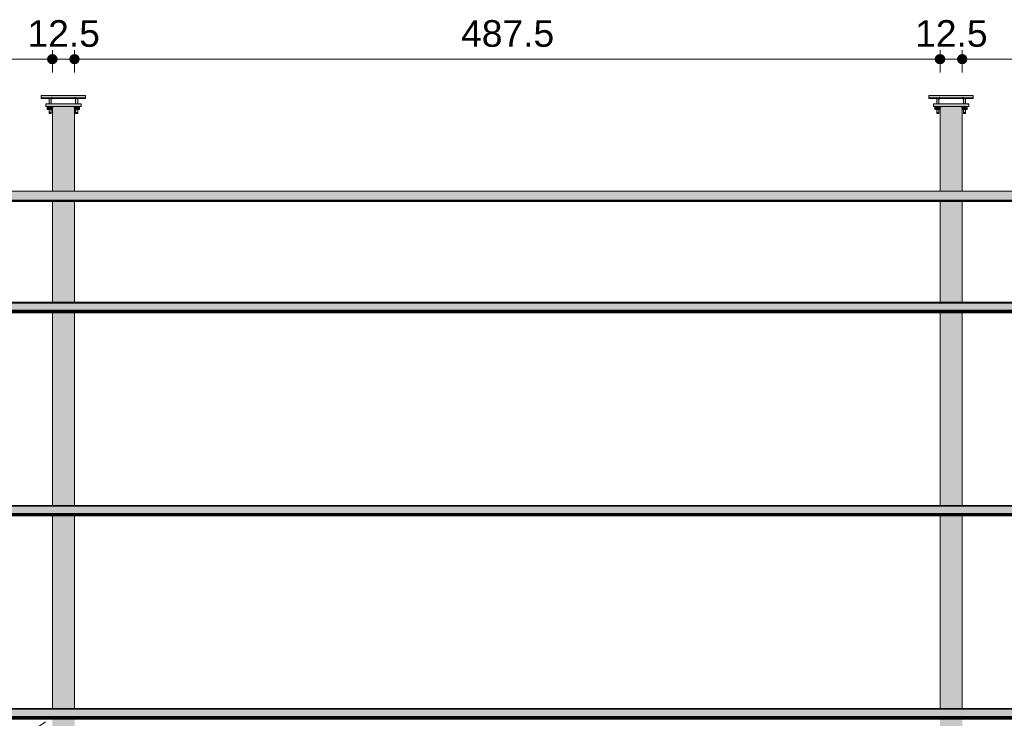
# Model space of a CAD drawing. Header units: metres. Extents: x 10.9 to 53.4, y -75.7 to 7.5.
# Tile 7 of 14: x 23 to 28.5, y -58 to -54. Entities that reach past the tile are written whole.
import ezdxf

# ---------------------------------------------------------------- set-up
doc = ezdxf.new("R2010")
doc.units = ezdxf.units.M
doc.linetypes.add('Projeção', pattern=[0.003969, 0.002381, -0.001587])
for name, color, linetype, lineweight in [('A-ANNO-DIMS', 7, 'Continuous', 9), ('A-ANNO-DIMS-50', 7, 'Continuous', 9), ('A-FLOR-OVHD', 7, 'Projeção', 18), ('A-GENM', 7, 'Continuous', 18), ('A-GLAZ-CWMG', 7, 'Continuous', 18), ('S-BEAM', 7, 'Continuous', 18)]:
    doc.layers.add(name, color=color, linetype=linetype, lineweight=lineweight)
doc.styles.add('Arial', font='arial.ttf', dxfattribs={"height": 0.15})
doc.dimstyles.new('Linear_-_3_mm_em_CM', dxfattribs={"dimscale": 0.3048, "dimtxt": 0.153039, "dimasz": 0.656168, "dimexe": 0.164042, "dimexo": 0.0625, "dimgap": 0.082021, "dimtad": 1, "dimdec": 1, "dimlfac": 100, "dimrnd": 0.1, "dimdsep": 46, "dimtxsty": 'Arial', "dimblk1": 'DOTSMALL', "dimblk2": 'DOTSMALL', "dimsah": 1, "dimcen": 0.09, "dimdle": 0.164042, "dimazin": 0, "dimtfac": 1, "dimtdec": 4, "dimtix": 1, "dimtmove": 0, "dimatfit": 3, "dimfxl": 0.246063, "dimfxlon": 1, "dimtvp": 1, "dimtolj": 1, "dimtzin": 0, "dimarcsym": 2})

# ---------------------------------------------------------------- blocks, each defined once
blk = doc.blocks.new('09-base-com-chumbadores-060523 - 09-base-com-chumbadores-060523-2683229-TRAVAMENTO DAS TRELIÇAS')
at = {"layer": 'A-GENM', "true_color": 0x7f7f7f}
blk.add_hatch(color=8, dxfattribs=at).paths.add_polyline_path([(28.1082, -54.5129), (28.3082, -54.5129), (28.3082, -54.4969), (28.1082, -54.4969)])
at = {"layer": 'A-GENM'}
for p, q in [((28.1082, -54.4969), (28.3082, -54.4969)), ((28.1082, -54.4969), (28.1082, -54.5129)), ((28.3082, -54.5129), (28.1082, -54.5129)), ((28.3082, -54.5129), (28.3082, -54.4969))]:
    blk.add_line(p, q, dxfattribs=at)
blk = doc.blocks.new('Chumbador - Chumbador-2682873-TRAVAMENTO DAS TRELIÇAS')
at = {"layer": 'A-GENM', "true_color": 0x7f7f7f}
h = blk.add_hatch(color=8, dxfattribs=at)
h.paths.add_polyline_path([(28.1451, -54.4674), (28.2707, -54.4672), (28.2707, -54.4634), (28.1457, -54.4634), (28.1455, -54.4673)])
h.paths.add_polyline_path([(28.097, -54.4674), (28.1273, -54.4672), (28.1278, -54.4643), (28.1281, -54.4634), (28.0832, -54.4634), (28.0832, -54.4674)])
for points in [[(28.277, -54.4731), (28.2765, -54.4678), (28.2752, -54.4648), (28.2707, -54.4634), (28.2707, -54.4672), (28.2755, -54.4689), (28.2757, -54.4696)], [(28.277, -54.5511), (28.2832, -54.5511), (28.2831, -54.5471), (28.277, -54.5471)], [(28.2832, -54.5511), (28.2895, -54.5511), (28.2892, -54.5471), (28.2832, -54.5471)]]:
    blk.add_hatch(color=8, dxfattribs=at).paths.add_polyline_path(points)
at = {"layer": 'A-GENM'}
for p, q in [((28.0832, -54.4634), (28.0832, -54.4674)), ((28.0832, -54.4674), (28.1272, -54.4674)), ((28.14, -54.4674), (28.2707, -54.4674)), ((28.277, -54.5471), (28.277, -54.5511)), ((28.277, -54.5511), (28.2832, -54.5511)), ((28.2832, -54.5511), (28.2895, -54.5511)), ((28.2895, -54.5511), (28.2895, -54.5471))]:
    blk.add_line(p, q, dxfattribs=at)
at = {"layer": 'A-GENM', "flags": 128}
blk.add_lwpolyline([(28.2707, -54.4674), (28.276, -54.4703), (28.277, -54.4736)], dxfattribs=at)
blk = doc.blocks.new('Chumbador - Chumbador-2682874-TRAVAMENTO DAS TRELIÇAS')
at = {"layer": 'A-GENM', "true_color": 0x7f7f7f}
for points in [[(28.1395, -54.4731), (28.1409, -54.4689), (28.1457, -54.4672), (28.1457, -54.4634), (28.1441, -54.4637), (28.1409, -54.4649), (28.1395, -54.4704), (28.1395, -54.4719)], [(28.1288, -54.5511), (28.1332, -54.5511), (28.1331, -54.5471), (28.127, -54.5471), (28.1272, -54.5511), (28.1278, -54.5511)], [(28.1376, -54.5511), (28.1395, -54.5511), (28.1392, -54.5471), (28.1332, -54.5471), (28.1332, -54.5511), (28.1363, -54.5511)]]:
    blk.add_hatch(color=8, dxfattribs=at).paths.add_polyline_path(points)
h = blk.add_hatch(color=8, dxfattribs=at)
h.paths.add_polyline_path([(28.2713, -54.4674), (28.2707, -54.4668), (28.2707, -54.4634), (28.1457, -54.4634), (28.1457, -54.4674), (28.2707, -54.4674)])
h.paths.add_polyline_path([(28.2892, -54.4674), (28.3332, -54.4672), (28.3332, -54.4634), (28.2883, -54.4634), (28.2891, -54.4672)])
at = {"layer": 'A-GENM'}
for p, q in [((28.1457, -54.4674), (28.2764, -54.4674)), ((28.2892, -54.4674), (28.3332, -54.4674)), ((28.3332, -54.4674), (28.3332, -54.4634)), ((28.127, -54.5471), (28.127, -54.5511)), ((28.127, -54.5511), (28.1332, -54.5511)), ((28.1332, -54.5511), (28.1395, -54.5511)), ((28.1395, -54.5511), (28.1395, -54.5471))]:
    blk.add_line(p, q, dxfattribs=at)
at = {"layer": 'A-GENM', "flags": 128}
blk.add_lwpolyline([(28.1395, -54.4736), (28.1423, -54.4684), (28.1457, -54.4674)], dxfattribs=at)
blk = doc.blocks.new('Porca - Porca-2340320-TRAVAMENTO DAS TRELIÇAS')
at = {"layer": 'A-GENM', "true_color": 0x7f7f7f}
for points in [[(28.2707, -54.5289), (28.2832, -54.5289), (28.2832, -54.5129), (28.2672, -54.5129), (28.2677, -54.5156), (28.2679, -54.5157), (28.2707, -54.5225), (28.2707, -54.527)], [(28.2992, -54.5289), (28.2992, -54.5129), (28.2832, -54.5129), (28.2832, -54.5289)]]:
    blk.add_hatch(color=8, dxfattribs=at).paths.add_polyline_path(points)
at = {"layer": 'A-GENM'}
for p, q in [((28.2672, -54.5129), (28.2672, -54.5154)), ((28.2832, -54.5289), (28.2832, -54.5129)), ((28.2992, -54.5129), (28.2992, -54.5289)), ((28.2832, -54.5289), (28.2707, -54.5289)), ((28.2992, -54.5289), (28.2832, -54.5289))]:
    blk.add_line(p, q, dxfattribs=at)
blk = doc.blocks.new('Porca - Porca-V1-TRAVAMENTO DAS TRELIÇAS')
at = {"layer": 'A-GENM', "true_color": 0x7f7f7f}
for points in [[(28.1332, -54.5289), (28.1332, -54.5129), (28.1172, -54.5129), (28.1172, -54.5289)], [(28.1457, -54.5289), (28.1459, -54.5221), (28.1492, -54.5129), (28.1332, -54.5129), (28.1332, -54.5289), (28.1421, -54.5289)]]:
    blk.add_hatch(color=8, dxfattribs=at).paths.add_polyline_path(points)
at = {"layer": 'A-GENM'}
for p, q in [((28.1172, -54.5129), (28.1172, -54.5289)), ((28.1332, -54.5289), (28.1332, -54.5129)), ((28.1492, -54.5129), (28.1492, -54.5154)), ((28.1332, -54.5289), (28.1172, -54.5289)), ((28.1457, -54.5289), (28.1332, -54.5289))]:
    blk.add_line(p, q, dxfattribs=at)
blk = doc.blocks.new('Chumbador - Chumbador-V2-TRAVAMENTO DAS TRELIÇAS')
at = {"layer": 'A-GENM', "true_color": 0x7f7f7f}
for points in [[(28.097, -54.4571), (28.2707, -54.4571), (28.2707, -54.4509), (28.0832, -54.4511), (28.0832, -54.4571)], [(28.2778, -54.4696), (28.2832, -54.4696), (28.2795, -54.4608), (28.2707, -54.4571), (28.2707, -54.4632), (28.2755, -54.4649), (28.2777, -54.4696)], [(28.2886, -54.4696), (28.2892, -54.4696), (28.2884, -54.4638), (28.2878, -54.4633), (28.2864, -54.4632), (28.2837, -54.4616), (28.2825, -54.4608), (28.2795, -54.4599), (28.2757, -54.4592), (28.2795, -54.4608), (28.2832, -54.4696), (28.2881, -54.4696)]]:
    blk.add_hatch(color=8, dxfattribs=at).paths.add_polyline_path(points)
h = blk.add_hatch(color=8, dxfattribs=at)
h.paths.add_polyline_path([(28.1451, -54.4634), (28.2707, -54.4632), (28.2707, -54.4571), (28.1457, -54.4577), (28.1455, -54.4633)])
h.paths.add_polyline_path([(28.097, -54.4634), (28.13, -54.4632), (28.1327, -54.4616), (28.1339, -54.4608), (28.1369, -54.4599), (28.1457, -54.4571), (28.0832, -54.4571), (28.0832, -54.4634)])
h = blk.add_hatch(color=8, dxfattribs=at)
h.paths.add_polyline_path([(28.2832, -54.5471), (28.2828, -54.5289), (28.277, -54.5289), (28.2772, -54.5471), (28.2816, -54.5471)])
h.paths.add_polyline_path([(28.2784, -54.4969), (28.2832, -54.4969), (28.2832, -54.4696), (28.277, -54.4696), (28.2774, -54.4969), (28.2778, -54.4969)])
h = blk.add_hatch(color=8, dxfattribs=at)
h.paths.add_polyline_path([(28.2886, -54.5471), (28.2895, -54.5471), (28.2892, -54.5289), (28.2832, -54.5289), (28.2832, -54.5471), (28.2876, -54.5471)])
h.paths.add_polyline_path([(28.289, -54.4969), (28.2895, -54.4969), (28.2892, -54.4696), (28.2832, -54.4696), (28.2832, -54.4969), (28.2886, -54.4969)])
at = {"layer": 'A-GENM'}
for p, q in [((28.2707, -54.4509), (28.0832, -54.4509)), ((28.0832, -54.4509), (28.0832, -54.4571)), ((28.0832, -54.4571), (28.0832, -54.4634)), ((28.0832, -54.4634), (28.2707, -54.4634)), ((28.277, -54.4696), (28.277, -54.4969)), ((28.2895, -54.4696), (28.2869, -54.4622)), ((28.2895, -54.4969), (28.2895, -54.4696)), ((28.277, -54.5289), (28.277, -54.5471)), ((28.277, -54.5471), (28.2832, -54.5471)), ((28.2832, -54.5471), (28.2895, -54.5471)), ((28.2895, -54.5471), (28.2895, -54.5289))]:
    blk.add_line(p, q, dxfattribs=at)
at = {"layer": 'A-GENM', "flags": 128}
for points in [[(28.2762, -54.4521), (28.2752, -54.4514), (28.2707, -54.4509)], [(28.2707, -54.4634), (28.276, -54.4663), (28.277, -54.4696)]]:
    blk.add_lwpolyline(points, dxfattribs=at)
blk = doc.blocks.new('Chumbador - Chumbador-V3-TRAVAMENTO DAS TRELIÇAS')
at = {"layer": 'A-GENM', "true_color": 0x7f7f7f}
for points in [[(28.1318, -54.4696), (28.1332, -54.4696), (28.1375, -54.4606), (28.1404, -54.459), (28.1327, -54.4616), (28.13, -54.4632), (28.128, -54.4638), (28.1273, -54.4661), (28.1272, -54.4696), (28.1316, -54.4696)], [(28.1363, -54.4696), (28.1392, -54.4696), (28.1409, -54.4649), (28.1457, -54.4632), (28.1457, -54.4571), (28.1369, -54.4608), (28.1332, -54.4696), (28.1348, -54.4696)], [(28.2325, -54.4571), (28.3332, -54.4571), (28.3332, -54.4509), (28.1457, -54.4511), (28.1457, -54.4571), (28.1873, -54.4571)]]:
    blk.add_hatch(color=8, dxfattribs=at).paths.add_polyline_path(points)
h = blk.add_hatch(color=8, dxfattribs=at)
h.paths.add_polyline_path([(28.1457, -54.4634), (28.2707, -54.4632), (28.2707, -54.4571), (28.1457, -54.4571), (28.1457, -54.4632)])
h.paths.add_polyline_path([(28.2926, -54.4634), (28.3332, -54.4632), (28.3332, -54.4571), (28.2725, -54.4577), (28.2837, -54.4616), (28.2864, -54.4632), (28.2884, -54.4634)])
h = blk.add_hatch(color=8, dxfattribs=at)
h.paths.add_polyline_path([(28.1278, -54.5471), (28.1332, -54.5471), (28.1328, -54.5289), (28.127, -54.5289), (28.1272, -54.5471)])
h.paths.add_polyline_path([(28.127, -54.4969), (28.1332, -54.4969), (28.1332, -54.4696), (28.127, -54.4696), (28.127, -54.4937)])
h = blk.add_hatch(color=8, dxfattribs=at)
h.paths.add_polyline_path([(28.1392, -54.5471), (28.1395, -54.5471), (28.1392, -54.5289), (28.1332, -54.5289), (28.1332, -54.5471), (28.1386, -54.5471)])
h.paths.add_polyline_path([(28.1392, -54.4969), (28.1395, -54.4969), (28.1392, -54.4696), (28.1332, -54.4696), (28.1332, -54.4969), (28.139, -54.4969)])
at = {"layer": 'A-GENM'}
for p, q in [((28.1457, -54.4509), (28.1421, -54.4521)), ((28.3332, -54.4509), (28.1457, -54.4509)), ((28.3332, -54.4571), (28.3332, -54.4509)), ((28.3332, -54.4634), (28.3332, -54.4571)), ((28.127, -54.4696), (28.127, -54.4969)), ((28.1395, -54.4969), (28.1395, -54.4696)), ((28.1457, -54.4634), (28.3332, -54.4634)), ((28.127, -54.5289), (28.127, -54.5471)), ((28.127, -54.5471), (28.1332, -54.5471)), ((28.1332, -54.5471), (28.1395, -54.5471)), ((28.1395, -54.5471), (28.1395, -54.5289))]:
    blk.add_line(p, q, dxfattribs=at)
at = {"layer": 'A-GENM', "flags": 128}
for points in [[(28.1297, -54.4618), (28.1275, -54.4651), (28.127, -54.4696)], [(28.1395, -54.4696), (28.1423, -54.4644), (28.1457, -54.4634)]]:
    blk.add_lwpolyline(points, dxfattribs=at)
blk = doc.blocks.new('Chumbador - Chumbador-V4-TRAVAMENTO DAS TRELIÇAS')
at = {"layer": 'A-GENM'}
blk.add_line((28.2895, -54.4696), (28.2892, -54.469), dxfattribs=at)
blk = doc.blocks.new('Chumbador - Chumbador-V5-TRAVAMENTO DAS TRELIÇAS')
at = {"layer": 'A-GENM'}
blk.add_line((28.1272, -54.4674), (28.127, -54.4696), dxfattribs=at)
blk = doc.blocks.new('Chumbador - Chumbador-V6-TRAVAMENTO DAS TRELIÇAS')
at = {"layer": 'A-GENM', "true_color": 0x7f7f7f}
h = blk.add_hatch(color=8, dxfattribs=at)
h.paths.add_polyline_path([(23.1272, -54.4674), (23.1273, -54.4672), (23.1278, -54.4643), (23.1281, -54.4634), (23.0832, -54.4634), (23.0832, -54.4674)])
h.paths.add_polyline_path([(23.1733, -54.4674), (23.2707, -54.4672), (23.2707, -54.4634), (23.1457, -54.4634), (23.1455, -54.4673), (23.1457, -54.4674)])
for points in [[(23.277, -54.4731), (23.2765, -54.4678), (23.2752, -54.4648), (23.2707, -54.4634), (23.2707, -54.4672), (23.2755, -54.4689), (23.2757, -54.4696)], [(23.2788, -54.5511), (23.2832, -54.5511), (23.2831, -54.5471), (23.277, -54.5471), (23.2772, -54.5511), (23.2778, -54.5511)], [(23.2832, -54.5511), (23.2895, -54.5511), (23.2892, -54.5471), (23.2832, -54.5471)]]:
    blk.add_hatch(color=8, dxfattribs=at).paths.add_polyline_path(points)
at = {"layer": 'A-GENM'}
for p, q in [((23.0832, -54.4634), (23.0832, -54.4674)), ((23.0832, -54.4674), (23.1272, -54.4674)), ((23.14, -54.4674), (23.2707, -54.4674)), ((23.277, -54.5471), (23.277, -54.5511)), ((23.277, -54.5511), (23.2832, -54.5511)), ((23.2832, -54.5511), (23.2895, -54.5511)), ((23.2895, -54.5511), (23.2895, -54.5471))]:
    blk.add_line(p, q, dxfattribs=at)
at = {"layer": 'A-GENM', "flags": 128}
blk.add_lwpolyline([(23.2707, -54.4674), (23.276, -54.4703), (23.277, -54.4736)], dxfattribs=at)
blk = doc.blocks.new('Chumbador - Chumbador-V7-TRAVAMENTO DAS TRELIÇAS')
at = {"layer": 'A-GENM', "true_color": 0x7f7f7f}
for points in [[(23.1395, -54.4731), (23.1409, -54.4689), (23.1457, -54.4672), (23.1457, -54.4634), (23.1441, -54.4637), (23.1407, -54.4656), (23.1395, -54.4704), (23.1395, -54.4719)], [(23.1278, -54.5511), (23.1332, -54.5511), (23.1331, -54.5471), (23.127, -54.5471), (23.1272, -54.5511)], [(23.1376, -54.5511), (23.1395, -54.5511), (23.1392, -54.5471), (23.1332, -54.5471), (23.1332, -54.5511), (23.1363, -54.5511)]]:
    blk.add_hatch(color=8, dxfattribs=at).paths.add_polyline_path(points)
h = blk.add_hatch(color=8, dxfattribs=at)
h.paths.add_polyline_path([(23.1457, -54.4674), (23.2707, -54.4672), (23.2707, -54.4634), (23.1457, -54.4634), (23.1457, -54.4672)])
h.paths.add_polyline_path([(23.3089, -54.4674), (23.3332, -54.4672), (23.3332, -54.4634), (23.2883, -54.4634), (23.2892, -54.4674)])
at = {"layer": 'A-GENM'}
for p, q in [((23.1457, -54.4674), (23.2764, -54.4674)), ((23.2892, -54.4674), (23.3332, -54.4674)), ((23.3332, -54.4674), (23.3332, -54.4634)), ((23.127, -54.5471), (23.127, -54.5511)), ((23.127, -54.5511), (23.1332, -54.5511)), ((23.1332, -54.5511), (23.1395, -54.5511)), ((23.1395, -54.5511), (23.1395, -54.5471))]:
    blk.add_line(p, q, dxfattribs=at)
at = {"layer": 'A-GENM', "flags": 128}
blk.add_lwpolyline([(23.1395, -54.4736), (23.1423, -54.4684), (23.1457, -54.4674)], dxfattribs=at)
blk = doc.blocks.new('Chumbador - Chumbador-V8-TRAVAMENTO DAS TRELIÇAS')
at = {"layer": 'A-GENM', "true_color": 0x7f7f7f}
for points in [[(23.1282, -54.4571), (23.2707, -54.4571), (23.2707, -54.4509), (23.0832, -54.4511), (23.0832, -54.4571)], [(23.2832, -54.4696), (23.2795, -54.4608), (23.2707, -54.4571), (23.2707, -54.4632), (23.2755, -54.4649), (23.2772, -54.4696), (23.2816, -54.4696)], [(23.2881, -54.4696), (23.2892, -54.4696), (23.2884, -54.4638), (23.2878, -54.4633), (23.2864, -54.4632), (23.2837, -54.4616), (23.2825, -54.4608), (23.2789, -54.4598), (23.2757, -54.4592), (23.2795, -54.4608), (23.2832, -54.4696), (23.2876, -54.4696)]]:
    blk.add_hatch(color=8, dxfattribs=at).paths.add_polyline_path(points)
h = blk.add_hatch(color=8, dxfattribs=at)
h.paths.add_polyline_path([(23.1733, -54.4634), (23.2707, -54.4632), (23.2707, -54.4571), (23.1457, -54.4577), (23.1455, -54.4633), (23.1457, -54.4634)])
h.paths.add_polyline_path([(23.1281, -54.4634), (23.1286, -54.4633), (23.1311, -54.4627), (23.1327, -54.4616), (23.1339, -54.4608), (23.1369, -54.4599), (23.1457, -54.4571), (23.0832, -54.4571), (23.0832, -54.4634), (23.1281, -54.4634)])
h = blk.add_hatch(color=8, dxfattribs=at)
h.paths.add_polyline_path([(23.2801, -54.5471), (23.2832, -54.5471), (23.2828, -54.5289), (23.277, -54.5289), (23.2772, -54.5471), (23.2788, -54.5471)])
h.paths.add_polyline_path([(23.2772, -54.4969), (23.2832, -54.4969), (23.2832, -54.4696), (23.277, -54.4696), (23.277, -54.4969)])
h = blk.add_hatch(color=8, dxfattribs=at)
h.paths.add_polyline_path([(23.2886, -54.5471), (23.2895, -54.5471), (23.2892, -54.5289), (23.2832, -54.5289), (23.2832, -54.5471), (23.2876, -54.5471)])
h.paths.add_polyline_path([(23.2895, -54.4969), (23.2892, -54.4696), (23.2832, -54.4696), (23.2832, -54.4969), (23.2893, -54.4969)])
at = {"layer": 'A-GENM'}
for p, q in [((23.2707, -54.4509), (23.0832, -54.4509)), ((23.0832, -54.4509), (23.0832, -54.4571)), ((23.0832, -54.4571), (23.0832, -54.4634)), ((23.2895, -54.4696), (23.2867, -54.4618)), ((23.0832, -54.4634), (23.2707, -54.4634)), ((23.277, -54.4696), (23.277, -54.4969)), ((23.2895, -54.4969), (23.2895, -54.4696)), ((23.277, -54.5289), (23.277, -54.5471)), ((23.277, -54.5471), (23.2832, -54.5471)), ((23.2832, -54.5471), (23.2895, -54.5471)), ((23.2895, -54.5471), (23.2895, -54.5289))]:
    blk.add_line(p, q, dxfattribs=at)
at = {"layer": 'A-GENM', "flags": 128}
for points in [[(23.2762, -54.4521), (23.2752, -54.4514), (23.2707, -54.4509)], [(23.2707, -54.4634), (23.276, -54.4663), (23.277, -54.4696)]]:
    blk.add_lwpolyline(points, dxfattribs=at)
blk = doc.blocks.new('Chumbador - Chumbador-V9-TRAVAMENTO DAS TRELIÇAS')
at = {"layer": 'A-GENM', "true_color": 0x7f7f7f}
for points in [[(23.1316, -54.4696), (23.1332, -54.4696), (23.1375, -54.4606), (23.1404, -54.459), (23.1327, -54.4616), (23.13, -54.4632), (23.1281, -54.4634), (23.1273, -54.4661), (23.1272, -54.4696), (23.1301, -54.4696)], [(23.1363, -54.4696), (23.1392, -54.4696), (23.1409, -54.4649), (23.1457, -54.4632), (23.1457, -54.4571), (23.1369, -54.4608), (23.1332, -54.4696), (23.1348, -54.4696)], [(23.2185, -54.4571), (23.3332, -54.4571), (23.3332, -54.4509), (23.1457, -54.4511), (23.1457, -54.4571), (23.1733, -54.4571)]]:
    blk.add_hatch(color=8, dxfattribs=at).paths.add_polyline_path(points)
h = blk.add_hatch(color=8, dxfattribs=at)
h.paths.add_polyline_path([(23.1733, -54.4634), (23.2707, -54.4632), (23.2707, -54.4571), (23.1457, -54.4571), (23.1457, -54.4634)])
h.paths.add_polyline_path([(23.3089, -54.4634), (23.3332, -54.4632), (23.3332, -54.4571), (23.2725, -54.4577), (23.2837, -54.4616), (23.2864, -54.4632), (23.2884, -54.4634), (23.2926, -54.4634)])
h = blk.add_hatch(color=8, dxfattribs=at)
h.paths.add_polyline_path([(23.1316, -54.5471), (23.1332, -54.5471), (23.1328, -54.5289), (23.127, -54.5289), (23.1272, -54.5471), (23.1301, -54.5471)])
h.paths.add_polyline_path([(23.1281, -54.4969), (23.1332, -54.4969), (23.1332, -54.4696), (23.127, -54.4696), (23.1274, -54.4969), (23.1278, -54.4969)])
h = blk.add_hatch(color=8, dxfattribs=at)
h.paths.add_polyline_path([(23.1363, -54.5471), (23.1395, -54.5471), (23.1392, -54.5289), (23.1332, -54.5289), (23.1332, -54.5471), (23.1348, -54.5471)])
h.paths.add_polyline_path([(23.1395, -54.4969), (23.1392, -54.4696), (23.1332, -54.4696), (23.1332, -54.4969), (23.1394, -54.4969)])
at = {"layer": 'A-GENM'}
for p, q in [((23.1457, -54.4509), (23.1422, -54.4521)), ((23.3332, -54.4509), (23.1457, -54.4509)), ((23.3332, -54.4571), (23.3332, -54.4509)), ((23.3332, -54.4634), (23.3332, -54.4571)), ((23.127, -54.4696), (23.127, -54.4969)), ((23.1395, -54.4969), (23.1395, -54.4696)), ((23.1457, -54.4634), (23.3332, -54.4634)), ((23.127, -54.5289), (23.127, -54.5471)), ((23.127, -54.5471), (23.1332, -54.5471)), ((23.1332, -54.5471), (23.1395, -54.5471)), ((23.1395, -54.5471), (23.1395, -54.5289))]:
    blk.add_line(p, q, dxfattribs=at)
at = {"layer": 'A-GENM', "flags": 128}
for points in [[(23.1297, -54.4618), (23.1275, -54.4651), (23.127, -54.4696)], [(23.1395, -54.4696), (23.1423, -54.4644), (23.1457, -54.4634)]]:
    blk.add_lwpolyline(points, dxfattribs=at)
blk = doc.blocks.new('Rectangular Mullion - Perfil Ue-V34-TRAVAMENTO DAS TRELIÇAS')
at = {"layer": 'A-GLAZ-CWMG', "true_color": 0xc0c0c0}
for points in [[(35.0573, -55.6194), (35.0573, -55.6153), (11.739, -55.6157), (11.739, -55.6194), (35.0533, -55.6194)], [(35.0533, -55.6601), (35.0573, -55.6601), (35.0573, -55.6194), (11.739, -55.6194), (11.739, -55.6601), (34.8726, -55.6601)], [(35.0573, -55.6651), (35.0573, -55.6601), (11.739, -55.6601), (11.739, -55.6651), (35.0533, -55.6651)], [(35.0533, -55.6663), (35.0573, -55.6663), (35.0573, -55.6651), (11.739, -55.6651), (11.739, -55.6663), (34.8726, -55.6663)], [(24.0316, -55.6699), (35.0573, -55.6699), (35.0573, -55.6663), (11.739, -55.6663), (11.739, -55.6699), (23.6702, -55.6699)], [(35.0533, -55.673), (35.0573, -55.673), (35.0573, -55.67), (11.739, -55.67), (11.739, -55.673), (34.8726, -55.673)], [(35.0533, -55.6742), (35.0573, -55.6742), (35.0573, -55.673), (11.739, -55.673), (11.739, -55.6742), (34.8726, -55.6742)]]:
    blk.add_hatch(color=9, dxfattribs=at).paths.add_polyline_path(points)
at = {"layer": 'A-GLAZ-CWMG'}
for p, q in [((35.0573, -55.6153), (11.739, -55.6153)), ((11.739, -55.6194), (35.0573, -55.6194)), ((11.739, -55.6601), (35.0573, -55.6601)), ((11.739, -55.6651), (35.0573, -55.6651)), ((11.739, -55.6663), (35.0573, -55.6663)), ((11.739, -55.6699), (35.0573, -55.6699)), ((11.739, -55.67), (35.0573, -55.67)), ((11.739, -55.673), (35.0573, -55.673)), ((11.739, -55.6742), (35.0573, -55.6742)), ((11.739, -55.6743), (35.0573, -55.6743))]:
    blk.add_line(p, q, dxfattribs=at)
blk = doc.blocks.new('Perfil Ue 100x50x17x1 - Perfil Ue 100x50x17x3-2687109-TRAVAMENTO DAS TRELIÇAS')
at = {"layer": 'S-BEAM', "true_color": 0xff0000}
for points in [[(-41.4328, 43.0593), (-52.5961, 38.7741), (-52.5955, 38.7726), (-30.686, 47.1829), (-30.6865, 47.1843), (-41.4036, 43.0705)], [(-52.4518, 38.8278), (-52.5955, 38.7726), (-52.5945, 38.7698), (-30.6849, 47.1801), (-30.686, 47.1829), (-52.2831, 38.8925)], [(-41.4863, 43.0338), (-52.5945, 38.7698), (-52.5934, 38.767), (-30.6838, 47.1772), (-30.6849, 47.1801), (-41.402, 43.0662)], [(-52.4496, 38.8221), (-52.5934, 38.767), (-52.5928, 38.7655), (-30.6833, 47.1758), (-30.6838, 47.1772), (-52.2809, 38.8869)], [(-46.7138, 41.0222), (-52.5927, 38.7652), (-52.591, 38.7609), (-30.6815, 47.1712), (-30.6833, 47.1758), (-46.5451, 41.087)], [(-30.6815, 47.1712), (-52.591, 38.7609), (-52.5764, 38.7228), (-30.6669, 47.1331)], [(-30.6669, 47.1331), (-52.5764, 38.7228), (-52.575, 38.7191), (-30.6656, 47.1297), (-30.6665, 47.132)]]:
    blk.add_hatch(color=1, dxfattribs=at).paths.add_polyline_path(points)
at = {"layer": 'S-BEAM'}
for p, q in [((-30.6866, 47.1844), (-52.5961, 38.7741)), ((-30.686, 47.1829), (-52.5955, 38.7726)), ((-52.5945, 38.7698), (-30.6849, 47.1801)), ((-30.6838, 47.1772), (-52.5934, 38.767)), ((-52.575, 38.719), (-30.6654, 47.1293))]:
    blk.add_line(p, q, dxfattribs=at)
blk = doc.blocks.new('DIMBLOCK3-TRAVAMENTO DAS TRELIÇAS')
at = {"layer": 'A-ANNO-DIMS-50', "lineweight": 35, "transparency": 16777216}
h = blk.add_hatch(color=256, dxfattribs=at)
edge = h.paths.add_edge_path()
edge.add_arc((28.2707, -54.2459), 0.025, 0, 360)
h = blk.add_hatch(color=256, dxfattribs=at)
edge = h.paths.add_edge_path()
edge.add_arc((33.0957, -54.2459), 0.025, 0, 360)
at = {"layer": 'A-ANNO-DIMS-50', "transparency": 16777216}
for p, q in [((28.2707, -54.2459), (28.2707, -54.1959)), ((33.0957, -54.2459), (33.0957, -54.1959)), ((33.0957, -54.2459), (28.2707, -54.2459)), ((28.2707, -54.2459), (28.2707, -54.3209)), ((33.0957, -54.2459), (33.0957, -54.3209))]:
    blk.add_line(p, q, dxfattribs=at)
at = {"layer": 'A-ANNO-DIMS-50', "lineweight": 35, "transparency": 16777216}
for centre in [(28.2707, -54.2459), (33.0957, -54.2459)]:
    blk.add_circle(centre, 0.025, dxfattribs=at)
at = {"layer": 'A-ANNO-DIMS-50', "color": 0, "transparency": 16777216, "insert": (30.423, -54.0262), "char_height": 0.15, "width": 0.624399, "attachment_point": 1, "line_spacing_factor": 0.941778, "style": 'Arial'}
blk.add_mtext('482.5', dxfattribs=at)
blk = doc.blocks.new('_DotSmall')
at = {"color": 0, "linetype": 'ByBlock', "const_width": 0.5}
blk.add_lwpolyline([(-0.0625, 0, 1), (0.0625, 0, 1)], format="xyb", close=True, dxfattribs=at)
blk = doc.blocks.new('DIMBLOCK4-TRAVAMENTO DAS TRELIÇAS')
at = {"layer": 'A-ANNO-DIMS-50', "lineweight": 35, "transparency": 16777216}
h = blk.add_hatch(color=256, dxfattribs=at)
edge = h.paths.add_edge_path()
edge.add_arc((28.1457, -54.2459), 0.025, 0, 360)
h = blk.add_hatch(color=256, dxfattribs=at)
edge = h.paths.add_edge_path()
edge.add_arc((28.2707, -54.2459), 0.025, 0, 360)
at = {"layer": 'A-ANNO-DIMS-50', "transparency": 16777216}
for p, q in [((28.1457, -54.2459), (28.1457, -54.1959)), ((28.2707, -54.2459), (28.2707, -54.1959)), ((28.2707, -54.2459), (28.1457, -54.2459)), ((28.1457, -54.2459), (28.1457, -54.3209)), ((28.2707, -54.2459), (28.2707, -54.3209))]:
    blk.add_line(p, q, dxfattribs=at)
at = {"layer": 'A-ANNO-DIMS-50', "lineweight": 35, "transparency": 16777216}
for centre in [(28.1457, -54.2459), (28.2707, -54.2459)]:
    blk.add_circle(centre, 0.025, dxfattribs=at)
at = {"layer": 'A-ANNO-DIMS-50', "color": 0, "transparency": 16777216, "insert": (28.0057, -54.0262), "char_height": 0.15, "width": 0.485957, "attachment_point": 1, "line_spacing_factor": 0.941778, "style": 'Arial'}
blk.add_mtext('12.5', dxfattribs=at)
blk = doc.blocks.new('DIMBLOCK5-TRAVAMENTO DAS TRELIÇAS')
at = {"layer": 'A-ANNO-DIMS-50', "lineweight": 35, "transparency": 16777216}
h = blk.add_hatch(color=256, dxfattribs=at)
edge = h.paths.add_edge_path()
edge.add_arc((23.2707, -54.2459), 0.025, 0, 360)
h = blk.add_hatch(color=256, dxfattribs=at)
edge = h.paths.add_edge_path()
edge.add_arc((28.1457, -54.2459), 0.025, 0, 360)
at = {"layer": 'A-ANNO-DIMS-50', "transparency": 16777216}
for p, q in [((23.2707, -54.2459), (23.2707, -54.1959)), ((28.1457, -54.2459), (28.1457, -54.1959)), ((28.1457, -54.2459), (23.2707, -54.2459)), ((23.2707, -54.2459), (23.2707, -54.3209)), ((28.1457, -54.2459), (28.1457, -54.3209))]:
    blk.add_line(p, q, dxfattribs=at)
at = {"layer": 'A-ANNO-DIMS-50', "lineweight": 35, "transparency": 16777216}
for centre in [(23.2707, -54.2459), (28.1457, -54.2459)]:
    blk.add_circle(centre, 0.025, dxfattribs=at)
at = {"layer": 'A-ANNO-DIMS-50', "color": 0, "transparency": 16777216, "insert": (25.448, -54.0262), "char_height": 0.15, "width": 0.624399, "attachment_point": 1, "line_spacing_factor": 0.941778, "style": 'Arial'}
blk.add_mtext('487.5', dxfattribs=at)
blk = doc.blocks.new('DIMBLOCK6-TRAVAMENTO DAS TRELIÇAS')
at = {"layer": 'A-ANNO-DIMS-50', "lineweight": 35, "transparency": 16777216}
h = blk.add_hatch(color=256, dxfattribs=at)
edge = h.paths.add_edge_path()
edge.add_arc((23.1457, -54.2459), 0.025, 0, 360)
h = blk.add_hatch(color=256, dxfattribs=at)
edge = h.paths.add_edge_path()
edge.add_arc((23.2707, -54.2459), 0.025, 0, 360)
at = {"layer": 'A-ANNO-DIMS-50', "transparency": 16777216}
for p, q in [((23.1457, -54.2459), (23.1457, -54.1959)), ((23.2707, -54.2459), (23.2707, -54.1959)), ((23.2707, -54.2459), (23.1457, -54.2459)), ((23.1457, -54.2459), (23.1457, -54.3209)), ((23.2707, -54.2459), (23.2707, -54.3209))]:
    blk.add_line(p, q, dxfattribs=at)
at = {"layer": 'A-ANNO-DIMS-50', "lineweight": 35, "transparency": 16777216}
for centre in [(23.1457, -54.2459), (23.2707, -54.2459)]:
    blk.add_circle(centre, 0.025, dxfattribs=at)
at = {"layer": 'A-ANNO-DIMS-50', "color": 0, "transparency": 16777216, "insert": (23.0057, -54.0262), "char_height": 0.15, "width": 0.485957, "attachment_point": 1, "line_spacing_factor": 0.941778, "style": 'Arial'}
blk.add_mtext('12.5', dxfattribs=at)
blk = doc.blocks.new('DIMBLOCK7-TRAVAMENTO DAS TRELIÇAS')
at = {"layer": 'A-ANNO-DIMS-50', "lineweight": 35, "transparency": 16777216}
h = blk.add_hatch(color=256, dxfattribs=at)
edge = h.paths.add_edge_path()
edge.add_arc((18.2707, -54.2459), 0.025, 0, 360)
h = blk.add_hatch(color=256, dxfattribs=at)
edge = h.paths.add_edge_path()
edge.add_arc((23.1457, -54.2459), 0.025, 0, 360)
at = {"layer": 'A-ANNO-DIMS-50', "transparency": 16777216}
for p, q in [((18.2707, -54.2459), (18.2707, -54.1959)), ((23.1457, -54.2459), (23.1457, -54.1959)), ((23.1457, -54.2459), (18.2707, -54.2459)), ((18.2707, -54.2459), (18.2707, -54.3209)), ((23.1457, -54.2459), (23.1457, -54.3209))]:
    blk.add_line(p, q, dxfattribs=at)
at = {"layer": 'A-ANNO-DIMS-50', "lineweight": 35, "transparency": 16777216}
for centre in [(18.2707, -54.2459), (23.1457, -54.2459)]:
    blk.add_circle(centre, 0.025, dxfattribs=at)
at = {"layer": 'A-ANNO-DIMS-50', "color": 0, "transparency": 16777216, "insert": (20.448, -54.0262), "char_height": 0.15, "width": 0.624399, "attachment_point": 1, "line_spacing_factor": 0.941778, "style": 'Arial'}
blk.add_mtext('487.5', dxfattribs=at)

msp = doc.modelspace()

# ---------------------------------------------------------------- hatches: boundary and pattern name
at = {"layer": 'S-BEAM', "true_color": 0x007d00}
for points in [[(23.152663, -54.988541), (23.1553, -54.988541), (23.1553, -54.5129), (23.148512, -54.515712), (23.1457, -54.5225), (23.145873, -54.988541), (23.150453, -54.988541)], [(23.2611, -54.988541), (23.2611, -54.5129), (23.1553, -54.5129), (23.1553, -54.988541), (23.218518, -54.988541)], [(23.263737, -54.988541), (23.2707, -54.988541), (23.2707, -54.5225), (23.267888, -54.515712), (23.2611, -54.5129), (23.2611, -54.988541), (23.263614, -54.988541)], [(28.1457, -54.988541), (28.1553, -54.988541), (28.1553, -54.5129), (28.148512, -54.515712), (28.1457, -54.5225), (28.1457, -54.939836)], [(28.187317, -54.988541), (28.2611, -54.988541), (28.2611, -54.5129), (28.1553, -54.5129), (28.1553, -54.988541)], [(28.270527, -54.988541), (28.2707, -54.988541), (28.2707, -54.5225), (28.267888, -54.515712), (28.2611, -54.5129), (28.2611, -54.988541), (28.27, -54.988541)]]:
    msp.add_hatch(color=96, dxfattribs=at).paths.add_polyline_path(points)
h = msp.add_hatch(color=96, dxfattribs=at)
h.paths.add_polyline_path([(23.1553, -61.40445), (23.15529, -61.394973), (23.1457, -61.394973), (23.1457, -61.40445), (23.148512, -61.40445)])
h.paths.add_polyline_path([(23.148482, -61.336056), (23.1553, -61.336056), (23.1553, -60.250828), (23.1457, -60.250828), (23.1457, -61.336056)])
h.paths.add_polyline_path([(23.1457, -60.191911), (23.1553, -60.191911), (23.1553, -59.106683), (23.1457, -59.106683), (23.1457, -60.166498)])
h.paths.add_polyline_path([(23.148512, -59.047767), (23.1553, -59.047767), (23.1553, -57.962539), (23.1457, -57.962539), (23.1457, -59.047767), (23.147476, -59.047767)])
h.paths.add_polyline_path([(23.148512, -57.903622), (23.1553, -57.903622), (23.1553, -56.818394), (23.1457, -56.818394), (23.1457, -57.903622), (23.146973, -57.903622)])
h.paths.add_polyline_path([(23.1457, -56.759478), (23.1553, -56.759478), (23.1553, -55.67425), (23.1457, -55.67425), (23.1457, -56.72455)])
h.paths.add_polyline_path([(23.145968, -55.615333), (23.1553, -55.615333), (23.1553, -55.047458), (23.1457, -55.047458), (23.1457, -55.615333)])
h = msp.add_hatch(color=96, dxfattribs=at)
h.paths.add_polyline_path([(23.2611, -61.40445), (23.2611, -61.394973), (23.1553, -61.394973), (23.1553, -61.40445)])
h.paths.add_polyline_path([(23.1553, -61.336056), (23.2611, -61.336056), (23.2611, -60.250828), (23.1553, -60.250828), (23.1553, -61.313814)])
h.paths.add_polyline_path([(23.2611, -60.191911), (23.2611, -59.106683), (23.1553, -59.106683), (23.1553, -60.191911)])
h.paths.add_polyline_path([(23.2611, -59.047767), (23.2611, -57.962539), (23.1553, -57.962539), (23.1553, -59.047767)])
h.paths.add_polyline_path([(23.1553, -57.903622), (23.2611, -57.903622), (23.2611, -56.818394), (23.1553, -56.818394), (23.1553, -57.871866)])
h.paths.add_polyline_path([(23.2611, -56.759478), (23.2611, -55.67425), (23.1553, -55.67425), (23.1553, -56.759478)])
h.paths.add_polyline_path([(23.1553, -55.615333), (23.2611, -55.615333), (23.2611, -55.047458), (23.1553, -55.047458), (23.1553, -55.577234)])
h = msp.add_hatch(color=96, dxfattribs=at)
h.paths.add_polyline_path([(23.267888, -61.40445), (23.2707, -61.40445), (23.2707, -61.394973), (23.2611, -61.394973), (23.2611, -61.40445)])
h.paths.add_polyline_path([(23.2707, -61.336056), (23.2707, -60.250828), (23.2611, -60.250828), (23.261172, -61.336056), (23.267918, -61.336056)])
h.paths.add_polyline_path([(23.268421, -60.191911), (23.2707, -60.191911), (23.2707, -59.106683), (23.2611, -59.106683), (23.2611, -60.191911), (23.267888, -60.191911)])
h.paths.add_polyline_path([(23.267888, -59.047767), (23.2707, -59.047767), (23.2707, -57.962539), (23.2611, -57.962539), (23.2611, -59.047767), (23.263598, -59.047767)])
h.paths.add_polyline_path([(23.267888, -57.903622), (23.2707, -57.903622), (23.2707, -56.818394), (23.2611, -56.818394), (23.2611, -57.903622), (23.26481, -57.903622)])
h.paths.add_polyline_path([(23.26993, -56.759478), (23.2707, -56.759478), (23.270407, -55.67425), (23.2611, -55.67425), (23.2611, -56.759478), (23.267888, -56.759478)])
h.paths.add_polyline_path([(23.270432, -55.615333), (23.2707, -55.615333), (23.270682, -55.047458), (23.2611, -55.047458), (23.2611, -55.615333), (23.267888, -55.615333)])
h = msp.add_hatch(color=96, dxfattribs=at)
h.paths.add_polyline_path([(28.148512, -61.40445), (28.1553, -61.40445), (28.15529, -61.394973), (28.1457, -61.394973), (28.1457, -61.40445)])
h.paths.add_polyline_path([(28.148482, -61.336056), (28.1553, -61.336056), (28.1553, -60.250828), (28.1457, -60.250828), (28.1457, -61.336056)])
h.paths.add_polyline_path([(28.1457, -60.191911), (28.1553, -60.191911), (28.1553, -59.106683), (28.1457, -59.106683), (28.1457, -60.166498)])
h.paths.add_polyline_path([(28.1457, -59.047767), (28.1553, -59.047767), (28.1553, -57.962539), (28.1457, -57.962539), (28.1457, -59.019182)])
h.paths.add_polyline_path([(28.1457, -57.903622), (28.1553, -57.903622), (28.1553, -56.818394), (28.1457, -56.818394), (28.1457, -57.871866)])
h.paths.add_polyline_path([(28.1457, -56.759478), (28.1553, -56.759478), (28.1553, -55.67425), (28.1457, -55.67425), (28.1457, -56.72455)])
h.paths.add_polyline_path([(28.1457, -55.615333), (28.1553, -55.615333), (28.1553, -55.047458), (28.1457, -55.047458), (28.1457, -55.577234)])
h = msp.add_hatch(color=96, dxfattribs=at)
h.paths.add_polyline_path([(28.2611, -61.40445), (28.2611, -61.394973), (28.1553, -61.394973), (28.1553, -61.40445), (28.187317, -61.40445)])
h.paths.add_polyline_path([(28.187317, -61.336056), (28.2611, -61.336056), (28.2611, -60.250828), (28.1553, -60.250828), (28.1553, -61.336056)])
h.paths.add_polyline_path([(28.187317, -60.191911), (28.2611, -60.191911), (28.2611, -59.106683), (28.1553, -59.106683), (28.1553, -60.191911)])
h.paths.add_polyline_path([(28.187317, -59.047767), (28.2611, -59.047767), (28.2611, -57.962539), (28.1553, -57.962539), (28.1553, -59.047767)])
h.paths.add_polyline_path([(28.1553, -57.903622), (28.2611, -57.903622), (28.2611, -56.818394), (28.1553, -56.818394), (28.1553, -57.871866)])
h.paths.add_polyline_path([(28.187317, -56.759478), (28.2611, -56.759478), (28.2611, -55.67425), (28.1553, -55.67425), (28.1553, -56.759478)])
h.paths.add_polyline_path([(28.1553, -55.615333), (28.2611, -55.615333), (28.2611, -55.047458), (28.1553, -55.047458), (28.1553, -55.577234)])
h = msp.add_hatch(color=96, dxfattribs=at)
h.paths.add_polyline_path([(28.2611, -61.40445), (28.2707, -61.40445), (28.2707, -61.394973), (28.2611, -61.394973)])
h.paths.add_polyline_path([(28.2707, -61.336056), (28.2707, -60.250828), (28.2611, -60.250828), (28.261172, -61.336056), (28.267918, -61.336056)])
h.paths.add_polyline_path([(28.268421, -60.191911), (28.2707, -60.191911), (28.2707, -59.106683), (28.2611, -59.106683), (28.2611, -60.191911), (28.267888, -60.191911)])
h.paths.add_polyline_path([(28.268924, -59.047767), (28.2707, -59.047767), (28.2707, -57.962539), (28.2611, -57.962539), (28.2611, -59.047767), (28.267888, -59.047767)])
h.paths.add_polyline_path([(28.269427, -57.903622), (28.2707, -57.903622), (28.2707, -56.818394), (28.2611, -56.818394), (28.2611, -57.903622), (28.267888, -57.903622)])
h.paths.add_polyline_path([(28.26993, -56.759478), (28.2707, -56.759478), (28.270407, -55.67425), (28.2611, -55.67425), (28.2611, -56.759478), (28.267888, -56.759478)])
h.paths.add_polyline_path([(28.270432, -55.615333), (28.2707, -55.615333), (28.270682, -55.047458), (28.2611, -55.047458), (28.2611, -55.615333), (28.267888, -55.615333)])

# ---------------------------------------------------------------- linework, layer by layer
at = {"layer": 'A-FLOR-OVHD'}
msp.add_line((18.26595, -61.34993), (23.15045, -57.94683), dxfattribs=at)
at = {"layer": 'S-BEAM'}
for p, q in [((23.1553, -54.5129), (23.2611, -54.5129)), ((23.2611, -54.5129), (23.1553, -54.5129)), ((28.1553, -54.5129), (28.2611, -54.5129)), ((28.2611, -54.5129), (28.1553, -54.5129)), ((23.1457, -54.5225), (23.1457, -54.988576)), ((23.2707, -54.988576), (23.2707, -54.5225)), ((28.1457, -54.5225), (28.1457, -54.988576)), ((28.2707, -54.988576), (28.2707, -54.5225)), ((23.1457, -55.047458), (23.1457, -55.615368)), ((23.2707, -55.615368), (23.2707, -55.047458)), ((28.1457, -55.047458), (28.1457, -55.615368)), ((28.2707, -55.615368), (28.2707, -55.047458)), ((23.1457, -55.67425), (23.1457, -56.759513)), ((23.2707, -56.759513), (23.2707, -55.67425)), ((28.1457, -55.67425), (28.1457, -56.759513)), ((28.2707, -56.759513), (28.2707, -55.67425)), ((23.1457, -56.818394), (23.1457, -57.903657)), ((23.2707, -57.903657), (23.2707, -56.818394)), ((28.1457, -56.818394), (28.1457, -57.903657)), ((28.2707, -57.903657), (28.2707, -56.818394))]:
    msp.add_line(p, q, dxfattribs=at)
at = {"layer": 'S-BEAM', "flags": 128}
for points in [[(23.1457, -54.5225), (23.148512, -54.515712), (23.1553, -54.5129)], [(23.1553, -54.5129), (23.148512, -54.515712), (23.1457, -54.5225)], [(23.2611, -54.5129), (23.267888, -54.515712), (23.2707, -54.5225)], [(23.2707, -54.5225), (23.267888, -54.515712), (23.2611, -54.5129)], [(28.1457, -54.5225), (28.148512, -54.515712), (28.1553, -54.5129)], [(28.1553, -54.5129), (28.148512, -54.515712), (28.1457, -54.5225)], [(28.2611, -54.5129), (28.267888, -54.515712), (28.2707, -54.5225)], [(28.2707, -54.5225), (28.267888, -54.515712), (28.2611, -54.5129)]]:
    msp.add_lwpolyline(points, dxfattribs=at)

# ---------------------------------------------------------------- block references
at = {"layer": 'A-GENM'}
for name, p in [('Chumbador - Chumbador-V8-TRAVAMENTO DAS TRELIÇAS', (0, 0)), ('Chumbador - Chumbador-V9-TRAVAMENTO DAS TRELIÇAS', (0, 0)), ('Chumbador - Chumbador-V2-TRAVAMENTO DAS TRELIÇAS', (0, 0)), ('Chumbador - Chumbador-V3-TRAVAMENTO DAS TRELIÇAS', (0, 0)), ('Chumbador - Chumbador-V6-TRAVAMENTO DAS TRELIÇAS', (0, 0)), ('09-base-com-chumbadores-060523 - 09-base-com-chumbadores-060523-2683229-TRAVAMENTO DAS TRELIÇAS', (-5, 0)), ('Porca - Porca-V1-TRAVAMENTO DAS TRELIÇAS', (-5, 0)), ('Chumbador - Chumbador-V7-TRAVAMENTO DAS TRELIÇAS', (0, 0)), ('Chumbador - Chumbador-V5-TRAVAMENTO DAS TRELIÇAS', (-5, 0)), ('Porca - Porca-2340320-TRAVAMENTO DAS TRELIÇAS', (-5, 0)), ('Chumbador - Chumbador-V4-TRAVAMENTO DAS TRELIÇAS', (-5, 0)), ('Chumbador - Chumbador-2682873-TRAVAMENTO DAS TRELIÇAS', (0, 0)), ('09-base-com-chumbadores-060523 - 09-base-com-chumbadores-060523-2683229-TRAVAMENTO DAS TRELIÇAS', (0, 0)), ('Porca - Porca-V1-TRAVAMENTO DAS TRELIÇAS', (0, 0)), ('Chumbador - Chumbador-2682874-TRAVAMENTO DAS TRELIÇAS', (0, 0)), ('Chumbador - Chumbador-V5-TRAVAMENTO DAS TRELIÇAS', (0, 0)), ('Porca - Porca-2340320-TRAVAMENTO DAS TRELIÇAS', (0, 0)), ('Chumbador - Chumbador-V4-TRAVAMENTO DAS TRELIÇAS', (0, 0))]:
    msp.add_blockref(name, p, dxfattribs=at)
at = {"layer": 'A-GLAZ-CWMG'}
for p in [(0, 0), (0, -1.144145), (0, -2.288289)]:
    msp.add_blockref('Rectangular Mullion - Perfil Ue-V34-TRAVAMENTO DAS TRELIÇAS', p, dxfattribs=at)
at = {"layer": 'S-BEAM', "rotation": 159.0000000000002}
msp.add_blockref('Perfil Ue 100x50x17x1 - Perfil Ue 100x50x17x3-2687109-TRAVAMENTO DAS TRELIÇAS', (0, 0), dxfattribs=at)

# ---------------------------------------------------------------- dimensions: what is measured, and where the dimension line sits
at = {"layer": 'A-ANNO-DIMS'}
for base, p1, p2, override, picture, middle in [((18.2707, -54.245929), (23.1457, -54.320929), (18.2707, -54.320929), {"dimpost": '<>', "dimfxl": 4.875}, 'DIMBLOCK7-TRAVAMENTO DAS TRELIÇAS', (20.7082, -54.144343)), ((23.1457, -54.245929), (23.2707, -54.320929), (23.1457, -54.320929), {"dimpost": '<>', "dimfxl": 0.125}, 'DIMBLOCK6-TRAVAMENTO DAS TRELIÇAS', (23.2082, -54.144343)), ((23.2707, -54.245929), (28.1457, -54.320929), (23.2707, -54.320929), {"dimpost": '<>', "dimfxl": 4.875}, 'DIMBLOCK5-TRAVAMENTO DAS TRELIÇAS', (25.7082, -54.144343)), ((28.2707, -54.245929), (33.0957, -54.320929), (28.2707, -54.320929), {"dimpost": '<>', "dimfxl": 4.825}, 'DIMBLOCK3-TRAVAMENTO DAS TRELIÇAS', (30.6832, -54.144343))]:
    dim = msp.add_linear_dim(base=base, p1=p1, p2=p2, angle=0, dimstyle='Linear_-_3_mm_em_CM', override=override, dxfattribs=at)
    dim.commit()
    dim.dimension.update_dxf_attribs({"geometry": picture, "text_midpoint": middle})
dim = msp.add_linear_dim(base=(28.1457, -54.245929), p1=(28.2707, -54.320929), p2=(28.1457, -54.320929), dimstyle='Linear_-_3_mm_em_CM', override={"dimpost": '<>', "dimfxl": 0.125}, dxfattribs=at)
dim.commit()
dim.dimension.update_dxf_attribs({"geometry": 'DIMBLOCK4-TRAVAMENTO DAS TRELIÇAS', "text_midpoint": (28.2082, -54.144343)})

doc.saveas('drawing.dxf')
